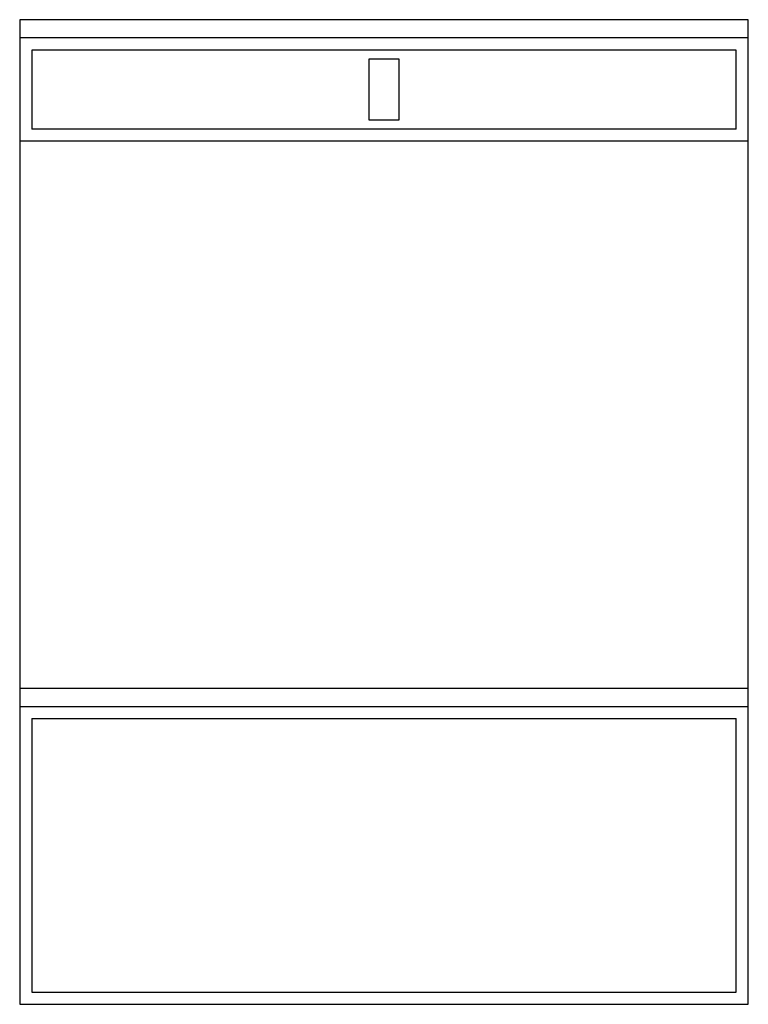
# Model space of a CAD drawing. Extents: x -0.3 to 0.3, y 0 to 0.81.
import ezdxf

# ---------------------------------------------------------------- set-up
doc = ezdxf.new("R2010")
doc.units = 0
doc.header["$MEASUREMENT"] = 0
doc.layers.add('LPS', color=1, linetype='CONTINUOUS')

msp = doc.modelspace()

# ---------------------------------------------------------------- linework, layer by layer
at = {"layer": 'LPS'}
for p, q in [((0.3, 0.81), (-0.3, 0.81)), ((-0.3, 0.81), (-0.3, 0)), ((0.3, 0), (0.3, 0.81)), ((0.3, 0.795), (-0.3, 0.795)), ((-0.29, 0.785), (-0.29, 0.72)), ((0.29, 0.785), (-0.29, 0.785)), ((0.29, 0.72), (0.29, 0.785)), ((0.29, 0.72), (-0.29, 0.72)), ((0.3, 0.71), (-0.3, 0.71)), ((-0.3, 0.26), (0.3, 0.26)), ((-0.3, 0.245), (0.3, 0.245)), ((-0.29, 0.235), (0.29, 0.235)), ((-0.29, 0.235), (-0.29, 0.01)), ((0.29, 0.01), (0.29, 0.235)), ((-0.29, 0.01), (0.29, 0.01)), ((-0.3, 0), (0.3, 0))]:
    msp.add_line(p, q, dxfattribs=at)
msp.add_lwpolyline([(-0.0125, 0.7275), (0.0125, 0.7275), (0.0125, 0.7775), (-0.0125, 0.7775)], close=True, dxfattribs=at)

doc.saveas('drawing.dxf')
